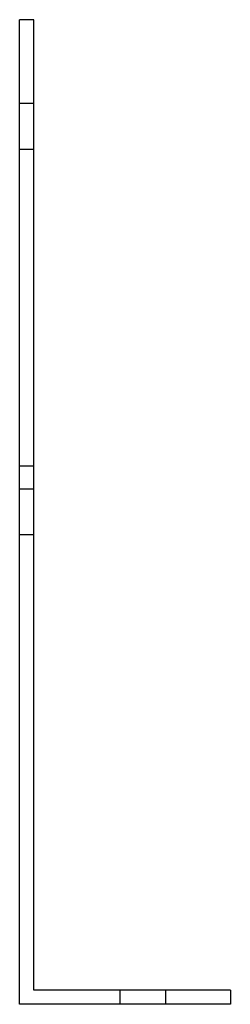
# Model space of a CAD drawing. Header units: millimetres. Extents: x -30 to 30, y -140 to 140.
import ezdxf

# ---------------------------------------------------------------- set-up
doc = ezdxf.new("R2010")
doc.units = ezdxf.units.MM
doc.layers.add('HIDDEN', color=7, linetype='Continuous')
doc.layers.add('THICK', color=7, linetype='Continuous')

msp = doc.modelspace()

# ---------------------------------------------------------------- linework, layer by layer
at = {"layer": 'HIDDEN'}
for p, q in [((-30, 140), (-30, 140)), ((-30, 140), (-30, 140)), ((-26, 140), (-26, 140)), ((-26, 140), (-26, 140)), ((-26, 116.12), (-30, 116.12)), ((-26, 116.12), (-30, 116.12)), ((-26, 103.12), (-30, 103.12)), ((-26, 103.12), (-30, 103.12)), ((-26, 13), (-30, 13)), ((-26, 6.5), (-30, 6.5)), ((-26, -6.5), (-30, -6.5)), ((-26, -136), (-26, -136)), ((-1.5, -136), (-1.5, -140)), ((-1.5, -136), (-1.5, -140)), ((-1.5, -136), (-1.5, -140)), ((-1.5, -136), (-1.5, -140)), ((-1.5, -136), (-1.5, -140)), ((-1.5, -136), (-1.5, -140)), ((11.5, -136), (11.5, -140)), ((11.5, -136), (11.5, -140)), ((11.5, -136), (11.5, -140)), ((11.5, -136), (11.5, -140)), ((11.5, -136), (11.5, -140)), ((11.5, -136), (11.5, -140)), ((30, -136), (30, -136)), ((-30, -140), (-30, -140)), ((30, -140), (30, -140))]:
    msp.add_line(p, q, dxfattribs=at)
at = {"layer": 'THICK'}
for p, q in [((-26, 140), (-30, 140)), ((-30, -140), (-30, 140)), ((-26, -136), (-26, 140)), ((30, -136), (-26, -136)), ((30, -136), (30, -140)), ((30, -140), (-30, -140))]:
    msp.add_line(p, q, dxfattribs=at)

doc.saveas('drawing.dxf')
